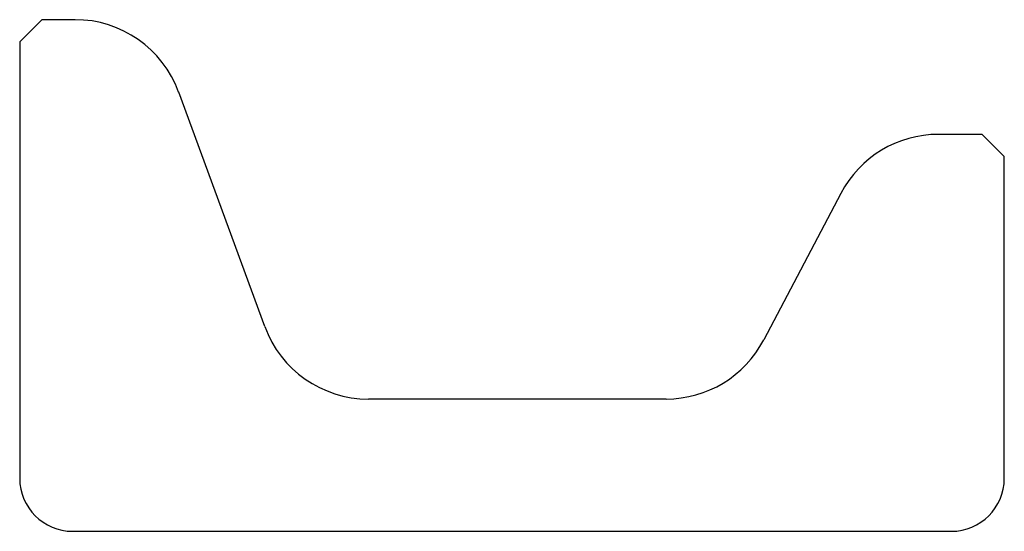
# Model space of a CAD drawing. Header units: millimetres. Extents: x 0 to 223, y 0 to 116.
import ezdxf

# ---------------------------------------------------------------- set-up
doc = ezdxf.new("R2010")
doc.units = ezdxf.units.MM
doc.linetypes.add('SLD-Sürekli', pattern=[0])

msp = doc.modelspace()

# ---------------------------------------------------------------- linework, layer by layer
at = {"color": 7, "linetype": 'SLD-Sürekli', "lineweight": 25}
for p, q in [((5.4, 116.4), (0.4, 111.4)), ((12.93, 116.4), (5.4, 116.4)), ((0.4, 111.4), (0.4, 12.4)), ((55.89, 46.8), (36.41, 100)), ((218.4, 90.4), (208.51, 90.4)), ((223.4, 85.4), (218.4, 90.4)), ((223.4, 12.4), (223.4, 85.4)), ((186.38, 77.02), (168.92, 43.78)), ((146.79, 30.4), (79.37, 30.4)), ((12.4, 0.4), (211.4, 0.4))]:
    msp.add_line(p, q, dxfattribs=at)
for centre, radius, start, end in [((12.93, 91.4), 25, 20.1167, 90), ((208.51, 65.4), 25, 90, 152.3005), ((79.37, 55.4), 25, 200.1167, 270), ((146.79, 55.4), 25, 270, 332.3005), ((12.4, 12.4), 12, 180, 270), ((211.4, 12.4), 12, 270, 0)]:
    msp.add_arc(centre, radius, start, end, dxfattribs=at)

doc.saveas('drawing.dxf')
